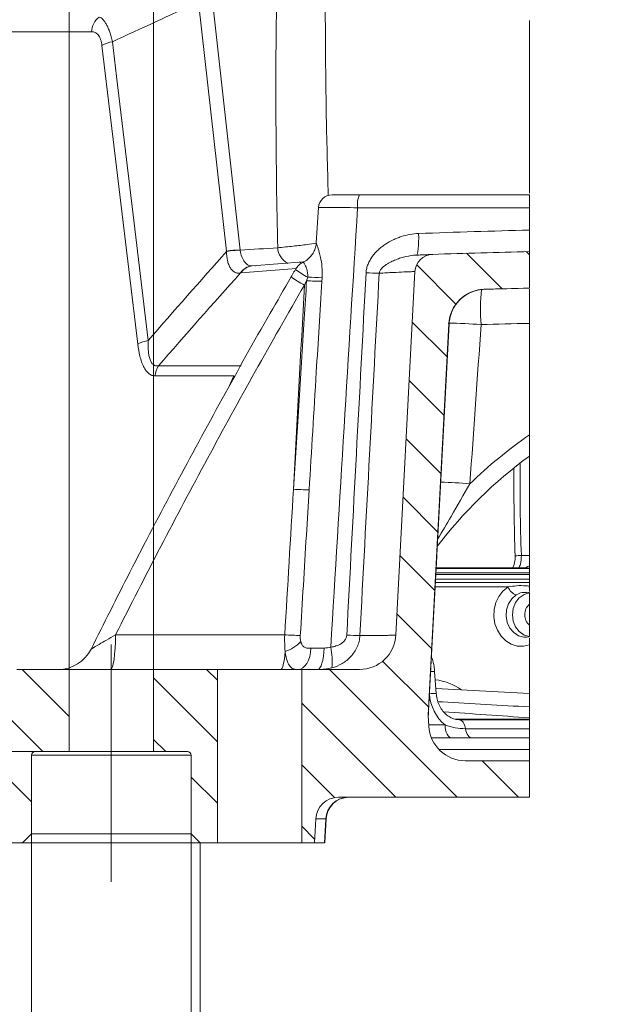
# Model space of a CAD drawing. Header units: millimetres. Extents: x 0 to 8410, y 0 to 5940.
# Tile 126 of 256: x 3864 to 4291, y 694 to 1413. Entities that reach past the tile are written whole.
import ezdxf

# ---------------------------------------------------------------- set-up
doc = ezdxf.new("R2010")
doc.units = ezdxf.units.MM
doc.header["$LTSCALE"] = 10
doc.linetypes.add('CENTERX2', pattern=[20.32, 12.7, -2.54, 2.54, -2.54])
doc.styles.add('SLDTEXTSTYLE0', font='TXT', dxfattribs={"width": 0.605})
doc.dimstyles.new('SLDDIMSTYLE10', dxfattribs={"dimtxt": 50, "dimasz": 50, "dimexe": 0, "dimexo": 0.0625, "dimgap": 12.5, "dimtad": 0, "dimtih": 1, "dimtoh": 1, "dimdec": 1, "dimlfac": 0.3, "dimrnd": 1e-09, "dimzin": 12, "dimdsep": 46, "dimtxsty": 'SLDTEXTSTYLE0', "dimsah": 1, "dimcen": 0.09, "dimadec": 0, "dimazin": 0, "dimtfac": 1, "dimtofl": 0, "dimtmove": 0, "dimatfit": 3, "dimfxl": 0, "dimfrac": 2, "dimtolj": 1, "dimtzin": 12, "dimarcsym": 0})
doc.dimstyles.new('SLDDIMSTYLE11', dxfattribs={"dimtxt": 50, "dimasz": 50, "dimexe": 0, "dimexo": 0.0625, "dimgap": 12.5, "dimtad": 1, "dimtoh": 1, "dimdec": 1, "dimlfac": 0.3, "dimrnd": 1e-09, "dimzin": 12, "dimdsep": 46, "dimtxsty": 'SLDTEXTSTYLE0', "dimsah": 1, "dimcen": 0.09, "dimadec": 0, "dimazin": 0, "dimtfac": 1, "dimtofl": 0, "dimtmove": 0, "dimatfit": 3, "dimfxl": 0, "dimfrac": 2, "dimtolj": 1, "dimtzin": 12, "dimarcsym": 0})
doc.dimstyles.new('SLDDIMSTYLE9', dxfattribs={"dimtxt": 50, "dimasz": 50, "dimexe": 0, "dimexo": 0.0625, "dimgap": 12.5, "dimtad": 0, "dimtih": 1, "dimtoh": 1, "dimdec": 1, "dimlfac": 0.3, "dimrnd": 1e-09, "dimzin": 12, "dimdsep": 46, "dimtxsty": 'SLDTEXTSTYLE0', "dimsah": 1, "dimcen": 0.09, "dimadec": 0, "dimazin": 0, "dimtfac": 1, "dimtofl": 0, "dimtmove": 0, "dimatfit": 3, "dimfxl": 0, "dimfrac": 2, "dimtolj": 1, "dimtzin": 12, "dimarcsym": 0})

# ---------------------------------------------------------------- blocks, each defined once
blk = doc.blocks.new('*D39')
at = {"color": 7, "linetype": 'Continuous', "lineweight": 0}
for p, q in [((3900.17, 938.56), (3900.17, 1615)), ((3961.84, 938.56), (3961.84, 1615)), ((3900.17, 1600), (3518.17, 1600)), ((3900.17, 1600), (3961.84, 1600)), ((3961.84, 1600), (4061.84, 1600))]:
    blk.add_line(p, q, dxfattribs=at)
for points in [[(3900.17, 1600), (3850.17, 1607.5), (3850.17, 1592.5)], [(3961.84, 1600), (4011.84, 1592.5), (4011.84, 1607.5)]]:
    blk.add_solid(points, dxfattribs=at)
at = {"color": 7, "linetype": 'Continuous', "lineweight": 0, "char_height": 50, "attachment_point": 1, "style": 'SLDTEXTSTYLE0'}
for s, insert in [('6x', (3534.05, 1664.59)), ('%%c', (3606.62, 1664.45)), ('18,5', (3679.47, 1664.45))]:
    blk.add_mtext(s, dxfattribs=dict(at, insert=insert))
blk = doc.blocks.new('*D40')
at = {"color": 7, "linetype": 'Continuous', "lineweight": 0}
for p, q in [((3872.67, 818.56), (3872.67, 576.7)), ((3989.34, 818.56), (3989.34, 576.7)), ((3872.67, 591.7), (3475.32, 591.7)), ((3872.67, 591.7), (3989.34, 591.7))]:
    blk.add_line(p, q, dxfattribs=at)
for points in [[(3872.67, 591.7), (3922.67, 584.2), (3922.67, 599.2)], [(3989.34, 591.7), (3939.34, 599.2), (3939.34, 584.2)]]:
    blk.add_solid(points, dxfattribs=at)
at = {"color": 7, "linetype": 'Continuous', "lineweight": 0, "char_height": 50, "attachment_point": 1, "style": 'SLDTEXTSTYLE0'}
for s, insert in [('2x', (3491.19, 656.29)), ('%%c', (3563.76, 656.15)), ('35', (3636.62, 656.15)), ('H8', (3732.02, 656.15))]:
    blk.add_mtext(s, dxfattribs=dict(at, insert=insert))
blk = doc.blocks.new('*D41')
at = {"color": 7, "linetype": 'Continuous', "lineweight": 0}
for p, q in [((3989.34, 818.56), (3989.34, 577.15)), ((3996.01, 811.89), (3996.01, 577.15)), ((3989.34, 592.15), (3889.34, 592.15)), ((3996.01, 592.15), (3989.34, 592.15)), ((3996.01, 592.15), (4290.54, 592.15))]:
    blk.add_line(p, q, dxfattribs=at)
for points in [[(3989.34, 592.15), (3939.34, 599.65), (3939.34, 584.65)], [(3996.01, 592.15), (4046.01, 584.65), (4046.01, 599.65)]]:
    blk.add_solid(points, dxfattribs=at)
at = {"color": 7, "linetype": 'Continuous', "lineweight": 0, "char_height": 50, "attachment_point": 1, "style": 'SLDTEXTSTYLE0'}
for s, insert in [('2', (4076.02, 656.61)), ('x 45', (4114.16, 656.75)), ('%%d', (4244.02, 656.61))]:
    blk.add_mtext(s, dxfattribs=dict(at, insert=insert))
blk = doc.blocks.new('*D42')
at = {"color": 7, "linetype": 'Continuous', "lineweight": 0}
for p, q in [((3568.18, 878.56), (3568.18, 1141.06)), ((3875.34, 878.56), (3553.18, 878.56)), ((3568.18, 878.56), (3568.18, 811.89)), ((3852.57, 811.89), (3553.18, 811.89)), ((3568.18, 811.89), (3568.18, 711.89))]:
    blk.add_line(p, q, dxfattribs=at)
for points in [[(3568.18, 878.56), (3575.68, 928.56), (3560.68, 928.56)], [(3568.18, 811.89), (3560.68, 761.89), (3575.68, 761.89)]]:
    blk.add_solid(points, dxfattribs=at)
at = {"color": 7, "linetype": 'Continuous', "lineweight": 0, "char_height": 50, "attachment_point": 1, "rotation": 90, "style": 'SLDTEXTSTYLE0'}
for s, insert in [('20', (3503.72, 1048.83)), ('2x ', (3503.72, 957.18))]:
    blk.add_mtext(s, dxfattribs=dict(at, insert=insert))

msp = doc.modelspace()

# ---------------------------------------------------------------- hatches: boundary and pattern name
at = {"linetype": 'Continuous', "lineweight": 0}
h = msp.add_hatch(dxfattribs=at)
h.set_pattern_fill('ANSI31', scale=10, angle=90, style=0)
edge = h.paths.add_edge_path(flags=0)
edge.add_arc((4372.275494, -4754.73198), 5973.333333, 91.3020563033, 91.6192780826, ccw=False)
edge.add_line((4236.542165, 1217.059006), (4236.542165, 1243.732529))
edge.add_arc((4372.275494, -4754.73198), 6000, 91.2962683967, 91.9725075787)
edge.add_arc((4166.214716, 1228.387335), 13.333333, 91.972507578, 177)
edge.add_line((4152.899656, 1229.085148), (4138.998105, 963.827755))
edge.add_arc((4112.367984, 965.223381), 26.666667, 270, 357, ccw=False)
edge.add_line((4112.367984, 938.556714), (4070.173706, 938.556714))
edge.add_line((4070.173706, 938.556714), (4070.173706, 811.890048))
edge.add_line((4070.173706, 811.890048), (4079.44898, 811.890048))
edge.add_line((4079.44898, 811.890048), (4080.368156, 829.42898))
edge.add_arc((4097.011982, 828.556714), 16.666667, 90, 177, ccw=False)
edge.add_line((4097.011982, 845.223381), (4236.542165, 845.223381))
edge.add_line((4236.542165, 845.223381), (4236.542165, 871.890048))
edge.add_line((4236.542165, 871.890048), (4189.68269, 871.890048))
edge.add_arc((4189.68269, 898.556714), 26.666667, 183, 270, ccw=False)
edge.add_line((4163.052569, 897.161089), (4162.630042, 905.223381))
edge.add_line((4162.630042, 905.223381), (4177.604633, 1190.955593))
edge.add_arc((4204.234754, 1189.559968), 26.666667, 91.619278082, 177, ccw=False)
h = msp.add_hatch(dxfattribs=at)
h.set_pattern_fill('ANSI31', scale=10, angle=90, style=0)
edge = h.paths.add_edge_path(flags=0)
edge.add_arc((3862.073493, 925.223381), 13.333333, 90, 177)
edge.add_line((3848.758432, 925.921194), (3847.673706, 905.223381))
edge.add_line((3847.673706, 905.223381), (3852.565098, 811.890048))
edge.add_line((3852.565098, 811.890048), (3866.007039, 811.890048))
edge.add_line((3866.007039, 811.890048), (3872.673706, 818.556714))
edge.add_line((3872.673706, 818.556714), (3872.673706, 875.890048))
edge.add_arc((3875.340372, 875.890048), 2.666667, 90, 180, ccw=False)
edge.add_line((3875.340372, 878.556714), (3900.173706, 878.556714))
edge.add_line((3900.173706, 878.556714), (3900.173706, 938.556714))
edge.add_line((3900.173706, 938.556714), (3862.073493, 938.556714))
h = msp.add_hatch(dxfattribs=at)
h.set_pattern_fill('ANSI31', scale=10, angle=90, style=0)
edge = h.paths.add_edge_path(flags=0)
edge.add_line((3996.007039, 811.890048), (4008.507039, 811.890048))
edge.add_line((4008.507039, 811.890048), (4008.507039, 938.556714))
edge.add_line((4008.507039, 938.556714), (3961.840372, 938.556714))
edge.add_line((3961.840372, 938.556714), (3961.840372, 878.556714))
edge.add_line((3961.840372, 878.556714), (3986.673706, 878.556714))
edge.add_arc((3986.673706, 875.890048), 2.666667, 0, 90, ccw=False)
edge.add_line((3989.340372, 875.890048), (3989.340372, 818.556714))
edge.add_line((3989.340372, 818.556714), (3996.007039, 811.890048))

# ---------------------------------------------------------------- linework, layer by layer
at = {"color": 8, "linetype": 'Continuous', "lineweight": 0}
for p, q in [((4015.256898, 1244.052283), (3994.814109, 1425.94738)), ((4004.828394, 1426.647536), (4025.271183, 1244.752488)), ((3916.629268, 1404.3175), (3813.477693, 1404.3175)), ((3950.346266, 1176.174414), (3924.168483, 1394.304714)), ((4236.542179, 1275.746755), (4110.96375, 1275.746755)), ((4066.280419, 1231.437953), (4025.750788, 1228.162827)), ((4036.457215, 1233.411016), (4035.916956, 1233.411016)), ((4068.397553, 1235.96274), (4070.133117, 1235.223394)), ((4203.4812, 1216.215995), (4203.634482, 1216.215995)), ((4177.764994, 1190.955596), (4177.604628, 1190.955596)), ((4177.692155, 1190.976756), (4177.764994, 1190.955596)), ((3965.38733, 1160.277681), (4025.900026, 1160.277681)), ((4020.469367, 1152.942485), (3963.072254, 1152.942485)), ((4017.220127, 1145.466771), (4020.469367, 1152.942485)), ((4230.655078, 1021.890051), (4236.542188, 1021.890051)), ((4168.168979, 1007.889938), (4236.54215, 1007.889938)), ((4236.54215, 1009.086986), (4168.232474, 1009.086986)), ((4168.409247, 1012.419817), (4236.542147, 1012.419817)), ((4236.542179, 1012.552102), (4231.635872, 1012.723378)), ((4167.864859, 1002.156257), (4236.542162, 1002.156257)), ((4236.542154, 1004.569289), (4167.992844, 1004.569289)), ((4220.923754, 998.835608), (4167.688725, 998.835608)), ((3934.121719, 963.827751), (4057.711488, 963.827751)), ((4163.059579, 897.161086), (4162.637065, 905.223384)), ((4182.589735, 902.270116), (4236.542164, 902.270116)), ((4163.015318, 898.033356), (4174.867792, 898.033356)), ((4163.052572, 897.161086), (4163.059579, 897.161086)), ((4189.875594, 895.223382), (4236.542149, 895.223382)), ((4236.542173, 880.223383), (4170.324714, 880.223383)), ((3989.340353, 875.890051), (3872.673692, 875.890051)), ((4087.75889, 829.42898), (4080.368163, 829.42898)), ((4086.697961, 811.890048), (4087.75889, 829.42898)), ((4087.714584, 829.552451), (4087.75889, 829.42898))]:
    msp.add_line(p, q, dxfattribs=at)
at = {"color": 7, "linetype": 'Continuous', "lineweight": 0}
for p, q in [((4236.542149, 1412.390055), (4236.542161, 1286.390058)), ((4112.353613, 1285.223396), (4236.542171, 1285.223396)), ((4082.42429, 1275.844755), (4080.821783, 1250.036887)), ((4236.54216, 1259.409221), (4236.542179, 1275.746755)), ((4236.542165, 1243.732553), (4236.542165, 1217.059003)), ((4033.871266, 1233.245563), (4071.375794, 1236.278496)), ((4071.345346, 1236.088307), (4071.349529, 1236.079416)), ((4138.998102, 963.827751), (4152.89965, 1229.085159)), ((4162.630037, 905.223384), (4177.604628, 1190.955596)), ((4162.893238, 908.427761), (4177.879875, 1190.966548)), ((4236.542155, 1109.895936), (4236.54219, 1191.342654)), ((4236.542188, 1093.794089), (4236.542188, 1021.890051)), ((4231.635872, 1012.723378), (4168.425381, 1012.723378)), ((4236.542179, 1012.552102), (4236.542147, 1012.419817)), ((4236.54215, 1009.086986), (4236.54215, 1007.889938)), ((4236.542154, 1004.569289), (4236.542162, 1002.156257)), ((4236.542164, 994.832051), (4234.434682, 994.97951)), ((4236.542174, 986.234987), (4236.542174, 970.878434)), ((4234.590624, 962.144826), (4236.542164, 962.281383)), ((4236.542161, 921.105501), (4236.542161, 956.526182)), ((3862.07348, 938.55671), (3900.1737, 938.55671)), ((3900.1737, 878.556713), (3900.1737, 938.55671)), ((3961.84037, 938.55671), (3900.1737, 938.55671)), ((3961.84037, 938.55671), (3961.84037, 878.556713)), ((3961.84037, 938.55671), (4008.507047, 938.55671)), ((4008.507047, 811.890048), (4008.507047, 938.55671)), ((4070.173686, 938.55671), (4008.507047, 938.55671)), ((4070.173686, 938.55671), (4070.173686, 811.890048)), ((4070.173686, 938.55671), (4112.367969, 938.55671)), ((4168.445909, 921.03405), (4167.29152, 937.158634)), ((4236.542141, 921.105501), (4168.18425, 924.689218)), ((4162.722893, 905.215958), (4162.893238, 908.427761)), ((4163.052572, 897.161086), (4162.630037, 905.223384)), ((4162.630037, 905.223384), (4162.637065, 905.223384)), ((4185.161562, 901.89005), (4236.542159, 901.89005)), ((4236.542166, 903.256468), (4236.542164, 902.270116)), ((4164.969033, 888.556714), (4236.542153, 888.556714)), ((3900.1737, 878.556713), (3875.340353, 878.556713)), ((3961.84037, 878.556713), (3900.1737, 878.556713)), ((3986.673704, 878.556713), (3961.84037, 878.556713)), ((3872.673692, 818.556715), (3872.673692, 875.890051)), ((3989.340353, 875.890051), (3989.340353, 818.556715)), ((4189.682706, 871.890045), (4236.542165, 871.890045)), ((4236.542165, 871.890045), (4236.542165, 845.22338)), ((4097.011967, 845.22338), (4236.542165, 845.22338)), ((4079.449001, 811.890048), (4080.368163, 829.42898)), ((4087.015491, 811.864538), (4088.085822, 829.529915)), ((3872.673692, 818.556715), (3866.007045, 811.890048)), ((3872.673692, 818.556715), (3989.340353, 818.556715)), ((3996.007025, 811.890048), (3989.340353, 818.556715)), ((3852.565127, 811.890048), (3866.007045, 811.890048)), ((3996.007025, 811.890048), (3866.007045, 811.890048)), ((3996.007025, 811.890048), (4008.507047, 811.890048)), ((4008.507047, 811.890048), (4070.173686, 811.890048)), ((4070.173686, 811.890048), (4079.449001, 811.890048)), ((4079.449001, 811.890048), (4086.697961, 811.890048))]:
    msp.add_line(p, q, dxfattribs=at)
at = {"color": 7, "linetype": 'CENTERX2', "lineweight": 0, "ltscale": 3.333333}
msp.add_line((3931.007039, 956.859327), (3931.007039, 783.556714), dxfattribs=at)
at = {"color": 8, "linetype": 'Continuous', "lineweight": 0, "flags": 128}
for points in [[(3931.852505, 1396.993927), (3934.887617, 1371.707848), (3947.028021, 1270.563584), (3958.034649, 1178.864446)], [(4155.556373, 1256.937267), (4155.607287, 1253.817063), (4155.573296, 1250.840109), (4155.455584, 1248.113098), (4155.258442, 1245.733879), (4154.98888, 1243.787787), (4154.656575, 1242.344659), (4154.273473, 1241.456202), (4153.853312, 1241.154305)], [(4021.024648, 1151.831703), (4020.902726, 1152.115496), (4020.469367, 1152.942485)], [(4236.542161, 956.526182), (4232.098323, 955.524811), (4227.573282, 955.702731), (4223.198722, 957.050827), (4219.198647, 959.500081), (4215.777858, 962.925076), (4213.111509, 967.150461), (4211.336128, 971.959861), (4210.542624, 977.107045), (4210.771614, 982.328449), (4212.011376, 987.356734), (4214.198441, 991.934445), (4217.220817, 995.827175), (4220.923754, 998.835608)], [(4226.905803, 992.987846), (4223.676618, 990.201242), (4221.253196, 986.481291), (4219.829788, 982.126153), (4219.520482, 977.484913), (4220.350071, 972.929591), (4222.252059, 968.82529), (4225.073996, 965.501002), (4228.5897, 963.223186), (4232.517363, 962.174393), (4234.590624, 962.144826)], [(4236.542164, 962.526321), (4232.620604, 963.728447), (4229.163466, 966.18083), (4226.462242, 969.676693), (4224.74468, 973.921288), (4224.155604, 978.556717), (4224.74468, 983.192145), (4226.462242, 987.436741), (4229.163466, 990.932603), (4232.620604, 993.384986), (4236.542164, 994.5871)], [(3930.49241, 938.55671), (3931.178066, 939.035621), (3931.839104, 940.455131), (3932.451773, 942.764252), (3932.994053, 945.88006), (3933.446512, 949.690647), (3933.792852, 954.059121), (3934.020654, 958.828598), (3934.121719, 963.827751)], [(4054.891784, 938.55671), (4055.363071, 938.781904), (4055.826415, 939.453673), (4056.273992, 940.560668), (4056.698218, 942.084212), (4057.091918, 943.998552), (4057.448444, 946.271352), (4057.761836, 948.864253), (4058.026721, 951.733447)], [(4076.870263, 954.042792), (4076.577668, 950.96477), (4075.961864, 948.035997), (4075.044477, 945.35914), (4073.857705, 943.028015), (4072.443107, 941.124317), (4070.850228, 939.714766), (4069.134918, 938.848785), (4067.357319, 938.55671)], [(4086.447349, 954.228348), (4086.309748, 951.122276), (4086.008462, 948.162073), (4085.554084, 945.453054), (4084.962864, 943.091568), (4084.25576, 941.161619), (4083.458001, 939.731853), (4082.597909, 938.853131), (4081.706089, 938.55671)], [(4185.161562, 901.89005), (4185.927879, 901.771902), (4186.676116, 901.420254), (4187.388491, 900.843417), (4188.048315, 900.055015), (4188.639891, 899.073681), (4189.149312, 897.922603), (4189.564458, 896.628978), (4189.875594, 895.223382)], [(4179.860923, 888.556714), (4178.91758, 888.736304), (4178.008112, 889.268617), (4177.165203, 890.134542), (4176.419152, 891.302974), (4175.796681, 892.731939), (4175.320191, 894.370117), (4175.00682, 896.158672), (4174.867792, 898.033356)], [(4194.589676, 888.556714), (4193.823359, 888.674862), (4193.075122, 889.026511), (4192.362697, 889.603347), (4191.702924, 890.391749), (4191.111298, 891.373084), (4190.601926, 892.524161), (4190.18673, 893.81778), (4189.875594, 895.223382)]]:
    msp.add_lwpolyline(points, dxfattribs=at)
at = {"color": 7, "linetype": 'Continuous', "lineweight": 0, "flags": 128}
for points in [[(4236.542179, 1275.746755), (4236.542149, 1277.62142), (4236.542164, 1279.409957), (4236.542161, 1281.048141), (4236.542164, 1282.477112), (4236.542158, 1283.645562), (4236.542174, 1284.511469), (4236.542168, 1285.043788), (4236.542171, 1285.223396)], [(4236.542188, 1021.890051), (4236.542154, 1018.195171), (4236.542173, 1014.624344), (4236.542177, 1014.352236)], [(4236.542174, 1014.352236), (4236.54216, 1013.404374), (4236.542173, 1012.797412), (4236.542179, 1012.552102)], [(4236.54215, 1009.086986), (4236.542173, 1009.730157), (4236.542174, 1010.349151), (4236.542173, 1010.92071), (4236.542187, 1011.423351), (4236.54217, 1011.838187), (4236.542147, 1012.149621), (4236.542172, 1012.345957), (4236.542147, 1012.419817)], [(4236.54215, 1007.889938), (4236.542187, 1007.27534), (4236.542183, 1006.681814), (4236.542151, 1006.129714), (4236.542175, 1005.637975), (4236.54218, 1005.22345), (4236.542169, 1004.900355), (4236.542157, 1004.679781), (4236.542154, 1004.569289)], [(4236.54219, 999.418243), (4236.542155, 1000.017729), (4236.542172, 1000.576076), (4236.542141, 1001.073849), (4236.542184, 1001.493714), (4236.542158, 1001.821068), (4236.542158, 1002.044511), (4236.542162, 1002.156257)], [(4236.542182, 911.204884), (4236.542169, 914.176306), (4236.542172, 916.655691), (4236.542142, 918.610314), (4236.54214, 920.014401), (4236.542155, 920.849412), (4236.542141, 921.105501)], [(4163.063545, 897.112707), (4162.849736, 901.192489), (4162.635927, 905.272266)], [(4236.542149, 895.223382), (4236.54214, 896.821383), (4236.542138, 898.267286), (4236.542168, 899.516487), (4236.542158, 900.530456), (4236.542152, 901.277923), (4236.542178, 901.735829), (4236.542159, 901.89005)], [(4236.542165, 901.89005), (4236.542173, 901.983964), (4236.54216, 902.186713), (4236.542164, 902.270116)], [(4236.542149, 895.223382), (4236.542152, 893.625375), (4236.542154, 892.179478), (4236.542179, 890.930277), (4236.542189, 889.916303), (4236.542146, 889.168842), (4236.54217, 888.710935), (4236.542183, 888.556714)], [(4236.542173, 880.223383), (4236.542167, 881.918595), (4236.542163, 883.510629), (4236.54215, 884.950609), (4236.542167, 886.19434), (4236.542151, 887.203652), (4236.542164, 887.947567), (4236.542172, 888.403251), (4236.542153, 888.556714)], [(4236.542173, 880.223383), (4236.542157, 878.528165), (4236.542174, 876.936137), (4236.542174, 875.496157), (4236.54217, 874.252419), (4236.542173, 873.243108), (4236.542173, 872.499192), (4236.542165, 872.043515), (4236.542159, 871.890045)]]:
    msp.add_lwpolyline(points, dxfattribs=at)
at = {"color": 8, "linetype": 'Continuous', "lineweight": 0}
for centre, radius, start, end in [((3930.379789, 1403.981342), 13.754629, 126.496554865, 178.599574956), ((3935.751146, 1373.531566), 23.784066, 99.434395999, 119.143102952), ((4128.735803, 1277.980512), 17.911882, 156.148848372, 187.163902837), ((4023.18917, 1202.567412), 42.236423, 87.174502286, 100.824797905), ((4023.549423, 1202.804619), 41.871053, 87.637555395, 101.389870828), ((4065.946579, 1247.20018), 13.392305, 183.001399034, 244.058353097), ((4034.67086, 1222.497706), 10.778437, 95.044959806, 148.415579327), ((4034.7968, 1222.738632), 10.547616, 95.03407214, 149.052138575), ((4102.649351, 1278.98334), 60.814184, 232.439153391, 242.492172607), ((4121.612876, 1310.677476), 103.956258, 235.264501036, 241.560329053), ((4086.54568, 1437.118799), 215.064136, 266.582890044, 269.55585164), ((4081.012193, 1372.767582), 147.864038, 267.499481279, 271.56295076), ((4129.654906, 1478.647124), 250.716033, 267.146980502, 269.346372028), ((4204.391477, 1189.563915), 26.662828, 91.626927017, 177.008055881), ((4376.486789, 1201.697822), 175.671545, 175.293585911, 183.677108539), ((4174.568342, 849.170826), 342.296328, 85.54158989, 89.551615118), ((3961.93151, 1155.394721), 23.791039, 99.4272607, 119.140856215), ((3977.706772, 1152.356588), 14.646241, 147.259995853, 177.707369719), ((4433.784276, 824.811174), 346.666667, 124.678266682, 133.984608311), ((4157.880649, 614.242315), 461.346105, 85.629683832, 88.282436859), ((4077.06683, 1286.580085), 216.797778, 266.584898, 269.601570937), ((4226.252877, 1061.855789), 40.207457, 269.83288674, 276.285754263), ((4230.03155, 1002.168964), 9.69862, 200.102085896, 251.198661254), ((4243.413559, 978.55671), 10.303973, 131.825755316, 228.174244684), ((4070.515564, 1180.074332), 216.625318, 266.611442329, 269.62941863), ((4115.309551, 1213.55474), 250.198722, 267.19364614, 269.39560457), ((4049.970598, 977.187137), 26.698154, 287.562641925, 316.820347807), ((4043.456468, 944.821179), 48.919984, 354.071406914, 11.776472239), ((4166.445112, 914.13414), 23.039961, 87.894578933, 94.856254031), ((4162.254471, 888.434338), 43.02503, 55.070189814, 82.695822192), ((4167.633733, 877.036212), 44.00506, 88.942494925, 95.436518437), ((4104.307112, 828.657393), 16.566201, 90.291291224, 177.330429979)]:
    msp.add_arc(centre, radius, start, end, dxfattribs=at)
at = {"color": 7, "linetype": 'Continuous', "lineweight": 0}
for centre, radius, start, end in [((4092.294197, 1275.223298), 10.000098, 90.000323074, 176.164992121), ((4166.214716, 1228.387335), 13.333333, 91.972507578, 177), ((4372.275494, -4754.73198), 6000, 91.2962683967, 91.9725075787), ((4077.121352, 1224.104625), 13.333333, 115.746324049, 149.977821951), ((4204.234754, 1189.559968), 26.666667, 91.619278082, 177), ((4372.275494, -4754.73198), 5973.333333, 91.3020563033, 91.6192780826), ((4433.285104, 825.298791), 333.333333, 126.173247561, 142.516703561), ((4231.585098, 1021.079907), 8.356683, 270.348121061, 306.383497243), ((4112.367984, 965.223381), 26.666667, 270, 357), ((3892.249947, 965.223329), 26.666619, 270.009551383, 333.773982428), ((4189.68269, 898.556714), 26.666667, 183, 270), ((4189.689579, 898.556584), 26.666539, 182.99974168, 269.999652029), ((3875.340372, 875.890048), 2.666667, 90, 180), ((3986.673706, 875.890048), 2.666667, 0, 90), ((4097.011982, 828.556714), 16.666667, 90, 177), ((4104.583738, 828.55671), 16.666671, 90.01123711, 176.738972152)]:
    msp.add_arc(centre, radius, start, end, dxfattribs=at)
at = {"color": 8, "linetype": 'Continuous', "lineweight": 0}
for centre, major_axis, ratio, start_param, end_param in [((4630.625869, 216.496211), (-346.770925, 2018.503972), 0.2299323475, 0.8888942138, 0.9962670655), ((4585.15108, 1071.890048), (0, 690), 0.5151165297, 1.5455006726, 1.6433236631), ((4582.293856, 1071.890048), (0, 693.333333), 0.515043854, 1.5507900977, 1.6433236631), ((4189.368592, 922.413407), (-3.106545, 29.879781), 0.8636724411, 1.533601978, 2.4299588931), ((4379.275053, 896.074481), (1003.2008, -69.953616), 0.002776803, 4.5062285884, 4.569820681)]:
    msp.add_ellipse(centre, major_axis=major_axis, ratio=ratio, start_param=start_param, end_param=end_param, dxfattribs=at)
for points in [[(3994.814104, 1425.947363), (3973.775798, 1416.355653), (3952.788262, 1406.703391), (3931.852503, 1396.993911)], [(4110.963763, 1275.74674), (4104.348877, 1168.770483), (4097.811823, 1061.78992), (4091.346757, 954.805456)], [(4155.556375, 1256.93726), (4182.548478, 1257.946472), (4209.543741, 1258.770431), (4236.542165, 1259.409236)], [(4015.280548, 1243.851069), (4015.27233, 1243.918079), (4015.264448, 1243.985157), (4015.256902, 1244.052298)], [(4025.271195, 1244.752484), (4034.366829, 1245.35712), (4043.467327, 1245.939167), (4052.57262, 1246.498943)], [(4025.271195, 1244.752484), (4025.272309, 1244.715012), (4025.273704, 1244.677547), (4025.275382, 1244.640096)], [(3958.034642, 1178.864434), (3976.957619, 1200.66649), (3996.040894, 1222.328876), (4015.280548, 1243.851069)], [(4025.48904, 1228.142965), (4005.282303, 1205.675173), (3985.246801, 1183.05315), (3965.387346, 1160.277693)], [(4025.750802, 1228.162823), (4025.662623, 1228.154762), (4025.575358, 1228.148142), (4025.48904, 1228.142965)], [(4073.726919, 1222.43702), (4073.186633, 1221.380251), (4072.646141, 1220.323495), (4072.105449, 1219.266749)], [(4073.726919, 1222.43702), (4074.007828, 1223.305221), (4074.286037, 1224.174297), (4074.561104, 1225.044331)], [(4085.04521, 1224.958555), (4084.993749, 1223.992837), (4084.938031, 1223.026975), (4084.878562, 1222.061133)], [(4103.059679, 963.656072), (4107.729957, 1051.852973), (4112.434701, 1140.04827), (4117.175755, 1228.241855)], [(4126.794796, 1227.947409), (4122.050923, 1139.756594), (4117.343383, 1051.564066), (4112.670329, 963.369932)], [(4064.152297, 1070.167314), (4066.792097, 1119.867653), (4069.443037, 1169.567472), (4072.105449, 1219.266749)], [(4201.407547, 1216.111687), (4213.118231, 1216.448048), (4224.829862, 1216.7502), (4236.542165, 1217.018199)], [(4203.634493, 1216.215985), (4203.862635, 1216.215985), (4203.120765, 1216.181749), (4201.407547, 1216.111687)], [(4162.637073, 905.223381), (4167.646227, 1000.468461), (4172.688381, 1095.712552), (4177.76499, 1190.955593)], [(4201.176895, 1190.431369), (4198.558672, 1151.696695), (4195.846408, 1112.968483), (4193.036373, 1074.246988)], [(4236.542165, 1191.342665), (4224.752985, 1191.073675), (4212.96446, 1190.769929), (4201.176895, 1190.431369)], [(4057.711517, 963.827755), (4059.850469, 999.274707), (4061.997328, 1034.721232), (4064.152297, 1070.167314)], [(4069.11448, 963.453551), (4069.019641, 961.88291), (4069.10832, 960.326352), (4069.439187, 958.917901)], [(4076.870276, 954.042797), (4079.814644, 954.08583), (4083.007413, 954.147711), (4086.447332, 954.228351)], [(4086.447332, 954.228351), (4088.057214, 954.26609), (4089.696444, 954.364313), (4091.346757, 954.805456)]]:
    msp.add_open_spline(points, degree=3, dxfattribs=at)
for points, knots in [([(4087.327946, 1423.187337), (4087.461516, 1397.504629), (4087.701044, 1351.448299), (4088.97717, 1305.209494), (4089.541681, 1284.755152)], [0, 0, 0, 0, 0.5576368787, 1, 1, 1, 1]), ([(3922.198866, 1415.038584), (3923.089227, 1414.736679), (3923.982466, 1414.141912), (3925.326857, 1412.763076), (3925.777945, 1412.217663), (3926.659868, 1410.977134), (3927.092886, 1410.280604), (3927.942309, 1408.728336), (3928.361227, 1407.865984), (3929.160584, 1406.018026), (3929.542874, 1405.030313), (3930.272532, 1402.926934), (3930.621831, 1401.803935), (3931.272798, 1399.46492), (3931.574393, 1398.251168), (3931.852503, 1396.993911)], [0, 0, 0, 0, 0.25, 0.25, 0.375, 0.375, 0.5, 0.5, 0.625, 0.625, 0.75, 0.75, 0.875, 0.875, 1, 1, 1, 1]), ([(3924.168508, 1394.304725), (3924.071504, 1395.113021), (3923.93929, 1395.890197), (3923.600088, 1397.378463), (3923.39314, 1398.08491), (3922.919555, 1399.377728), (3922.651441, 1399.971244), (3922.053611, 1401.054248), (3921.72353, 1401.541567), (3921.03268, 1402.379718), (3920.668706, 1402.736858), (3919.907406, 1403.339778), (3919.509432, 1403.584723), (3918.305256, 1404.151172), (3917.477204, 1404.317523), (3916.629257, 1404.317523)], [0, 0, 0, 0, 0.125, 0.125, 0.25, 0.25, 0.375, 0.375, 0.5, 0.5, 0.625, 0.625, 0.75, 0.75, 1, 1, 1, 1]), ([(4110.96375, 1275.746755), (4107.311097, 1275.802495), (4100.004082, 1275.914003), (4090.888592, 1275.988914), (4084.756822, 1275.977805), (4082.135608, 1275.916893), (4082.498213, 1275.849254), (4082.568669, 1275.836112)], [0, 0, 0, 0, 0.2359578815, 0.4720261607, 0.7077361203, 0.9432117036, 1, 1, 1, 1]), ([(4117.175755, 1228.241855), (4117.234786, 1229.33997), (4117.390635, 1230.42362), (4117.88338, 1232.563869), (4118.2181, 1233.608096), (4119.029197, 1235.621793), (4119.506846, 1236.596597), (4120.588322, 1238.490127), (4121.194033, 1239.409928), (4123.133527, 1242.032721), (4124.600116, 1243.626065), (4127.003826, 1245.833868), (4127.840482, 1246.53892), (4129.548609, 1247.868732), (4130.42368, 1248.496928), (4133.106644, 1250.280598), (4134.971742, 1251.336105), (4137.876574, 1252.732063), (4138.86287, 1253.165896), (4140.871866, 1253.969942), (4141.89395, 1254.339537), (4147.02041, 1256.001401), (4151.229119, 1256.775468), (4155.556375, 1256.93726)], [0, 0, 0, 0, 0.0625, 0.0625, 0.125, 0.125, 0.1875, 0.1875, 0.25, 0.25, 0.375, 0.375, 0.4375, 0.4375, 0.5, 0.5, 0.625, 0.625, 0.6875, 0.6875, 0.75, 0.75, 1, 1, 1, 1]), ([(4025.275382, 1244.640096), (4025.35125, 1242.946743), (4025.746514, 1241.374824), (4026.903573, 1238.49499), (4027.63475, 1237.262019), (4028.849756, 1235.723559), (4029.268949, 1235.273069), (4030.120057, 1234.5031), (4030.553605, 1234.181558), (4031.440868, 1233.669174), (4031.890705, 1233.481686), (4032.79414, 1233.251094), (4033.250654, 1233.206089), (4033.723029, 1233.234379)], [0, 0, 0, 0, 0.25, 0.25, 0.5, 0.5, 0.625, 0.625, 0.75, 0.75, 0.875, 0.875, 1, 1, 1, 1]), ([(4052.572645, 1246.498954), (4056.410915, 1246.899591), (4064.169879, 1247.709468), (4073.708286, 1248.815558), (4078.718858, 1249.507927), (4080.937205, 1249.814462)], [0, 0, 0, 0, 0.3529817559, 0.7135436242, 1, 1, 1, 1]), ([(4080.746816, 1250.041506), (4080.741614, 1250.045335), (4080.7104, 1250.068307), (4081.057173, 1249.180567), (4081.844901, 1246.994885), (4082.823791, 1244.08991), (4084.114284, 1238.804002), (4085.127818, 1232.672939), (4085.073755, 1227.623535), (4085.045222, 1224.958556)], [0, 0, 0, 0, 0.0335936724, 0.2015812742, 0.2277239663, 0.4432040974, 0.5729951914, 0.7746349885, 1, 1, 1, 1]), ([(4025.48904, 1228.142965), (4024.78534, 1227.982942), (4024.102809, 1227.933838), (4023.099721, 1228.03303), (4022.768873, 1228.095035), (4022.113083, 1228.279924), (4021.786332, 1228.403876), (4020.833822, 1228.863256), (4020.231713, 1229.285007), (4019.090433, 1230.359827), (4018.54686, 1231.022564), (4017.577388, 1232.522618), (4017.150289, 1233.355308), (4016.596507, 1234.716615), (4016.426519, 1235.189219), (4016.117263, 1236.171401), (4015.977341, 1236.684117), (4015.370575, 1239.294387), (4015.171958, 1241.522549), (4015.280548, 1243.851069)], [0, 0, 0, 0, 0.125, 0.125, 0.1875, 0.1875, 0.25, 0.25, 0.375, 0.375, 0.5, 0.5, 0.625, 0.625, 0.6875, 0.6875, 0.75, 0.75, 1, 1, 1, 1]), ([(4153.853329, 1241.154286), (4151.303631, 1241.054294), (4148.792557, 1240.686646), (4145.061663, 1239.836917), (4143.822499, 1239.50203), (4141.373345, 1238.739668), (4140.161001, 1238.311944), (4137.760121, 1237.357487), (4136.571437, 1236.831302), (4134.22272, 1235.653839), (4133.066392, 1235.006036), (4131.395275, 1233.901854), (4130.848284, 1233.511054), (4129.784727, 1232.661984), (4129.267232, 1232.203379), (4128.307835, 1231.194722), (4127.859482, 1230.639794), (4127.138641, 1229.392883), (4126.868325, 1228.692523), (4126.794796, 1227.947409)], [0, 0, 0, 0, 0.25, 0.25, 0.375, 0.375, 0.5, 0.5, 0.625, 0.625, 0.75, 0.75, 0.8125, 0.8125, 0.875, 0.875, 0.9375, 0.9375, 1, 1, 1, 1]), ([(4074.561117, 1225.044337), (4074.563059, 1225.08596), (4074.618956, 1226.283881), (4074.449647, 1228.635066), (4073.721613, 1231.29118), (4072.761768, 1233.651047), (4071.783158, 1235.428519), (4071.321784, 1236.129293), (4071.342285, 1236.093632), (4071.345346, 1236.088307)], [0, 0, 0, 0, 0.0065278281, 0.1878702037, 0.3684483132, 0.4950863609, 0.7277528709, 0.9593536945, 1, 1, 1, 1]), ([(4064.152297, 1070.167314), (4065.419153, 1090.447933), (4066.68929, 1110.728394), (4067.962775, 1131.008693), (4069.294847, 1152.221991), (4070.630581, 1173.435112), (4071.970055, 1194.648051), (4072.554961, 1203.911076), (4073.14058, 1213.174065), (4073.726919, 1222.43702)], [0, 0, 0, 0, 0.018306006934, 0.018306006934, 0.018306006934, 0.037454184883, 0.037454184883, 0.037454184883, 0.045815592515, 0.045815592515, 0.045815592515, 0.045815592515]), ([(4152.797624, 1229.123113), (4152.340795, 1229.126541), (4151.431327, 1229.104849), (4149.415397, 1229.034955), (4148.634177, 1229.005387), (4146.850517, 1228.933246), (4145.845909, 1228.890578), (4142.5025, 1228.742436), (4139.885713, 1228.619179), (4135.401837, 1228.396592), (4133.813563, 1228.316079), (4130.447346, 1228.141836), (4128.663425, 1228.047785), (4126.794796, 1227.947409)], [0, 0, 0, 0, 0.25, 0.25, 0.375, 0.375, 0.5, 0.5, 0.75, 0.75, 0.875, 0.875, 1, 1, 1, 1]), ([(4072.105449, 1219.266749), (4047.865174, 1177.38048), (4024.246478, 1135.145651), (3978.245273, 1049.982779), (3955.868891, 1007.065652), (3934.121699, 963.827755)], [0, 0, 0, 0, 0.5, 0.5, 1, 1, 1, 1]), ([(4084.878562, 1222.061133), (4083.514221, 1199.902556), (4082.153505, 1177.743798), (4080.796345, 1155.584864), (4079.044764, 1126.986051), (4077.299105, 1098.386942), (4075.559224, 1069.787548)], [0, 0, 0, 0, 0.020000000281, 0.020000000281, 0.020000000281, 0.045812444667, 0.045812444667, 0.045812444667, 0.045812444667]), ([(3963.072258, 1152.942494), (3962.257474, 1152.942494), (3961.45983, 1153.077861), (3960.291223, 1153.500928), (3959.906341, 1153.678704), (3959.146396, 1154.111802), (3958.769314, 1154.368971), (3957.674552, 1155.246333), (3956.990137, 1155.971683), (3955.707412, 1157.688587), (3955.104459, 1158.691365), (3954.015399, 1160.884815), (3953.526124, 1162.075746), (3952.642679, 1164.619759), (3952.249062, 1165.974941), (3951.21834, 1170.144863), (3950.71557, 1173.097225), (3950.346282, 1176.174406)], [0, 0, 0, 0, 0.125, 0.125, 0.1875, 0.1875, 0.25, 0.25, 0.375, 0.375, 0.5, 0.5, 0.625, 0.625, 0.75, 0.75, 1, 1, 1, 1]), ([(3958.034642, 1178.864434), (3957.918896, 1176.482528), (3957.904223, 1174.155307), (3958.118856, 1170.79258), (3958.231443, 1169.686802), (3958.561646, 1167.565333), (3958.777059, 1166.559786), (3959.337165, 1164.690504), (3959.688012, 1163.81794), (3960.522893, 1162.336854), (3961.010883, 1161.717408), (3961.844462, 1161.014696), (3962.138396, 1160.819185), (3962.743127, 1160.511032), (3963.054741, 1160.397203), (3964.014953, 1160.166096), (3964.693801, 1160.160064), (3965.387346, 1160.277693)], [0, 0, 0, 0, 0.25, 0.25, 0.375, 0.375, 0.5, 0.5, 0.625, 0.625, 0.75, 0.75, 0.8125, 0.8125, 0.875, 0.875, 1, 1, 1, 1]), ([(4193.036359, 1074.246994), (4188.456788, 1066.252632), (4180.673347, 1052.665409), (4172.792773, 1039.375736), (4169.548919, 1033.905354)], [0, 0, 0, 0, 0.58837349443, 1, 1, 1, 1]), ([(4075.559224, 1069.787548), (4074.885177, 1058.707855), (4074.211922, 1047.62812), (4073.539455, 1036.548341), (4072.060681, 1012.183617), (4070.585711, 987.818685), (4069.11448, 963.453551)], [0, 0, 0, 0, 0.010000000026, 0.010000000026, 0.010000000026, 0.031990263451, 0.031990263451, 0.031990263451, 0.031990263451]), ([(4224.144702, 1012.723378), (4224.196109, 1012.792388), (4225.245269, 1014.20082), (4225.993857, 1017.391644), (4226.094575, 1020.416314), (4226.135605, 1021.648503)], [0, 0, 0, 0, 0.02962849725, 0.60469041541, 1, 1, 1, 1]), ([(4230.655078, 1021.890051), (4230.611628, 1019.657162), (4230.547575, 1016.365437), (4229.152881, 1013.609779), (4228.704255, 1012.723378)], [0, 0, 0, 0, 0.6783342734, 1, 1, 1, 1]), ([(4220.923754, 998.835608), (4223.010853, 999.174355), (4227.27578, 999.866576), (4232.522575, 999.83118), (4235.650007, 999.509897), (4236.54219, 999.418243)], [0, 0, 0, 0, 0.4065097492, 0.8306911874, 1, 1, 1, 1]), ([(4234.430462, 994.776966), (4233.351935, 994.86253), (4230.649267, 995.076944), (4228.310976, 993.772024), (4226.905803, 992.987846)], [0, 0, 0, 0, 0.3990602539, 1, 1, 1, 1]), ([(3916.225444, 953.388271), (3916.197018, 953.378287), (3916.133869, 953.356106), (3916.632034, 953.674447), (3917.471067, 954.181404), (3919.357118, 955.297533), (3922.359605, 957.051028), (3927.715418, 960.148356), (3931.87597, 962.537927), (3934.121719, 963.827751)], [0, 0, 0, 0, 0.0385161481, 0.0855663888, 0.2301567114, 0.2546200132, 0.4567489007, 0.7067682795, 1, 1, 1, 1]), ([(4058.026732, 951.733445), (4057.855826, 953.561188), (4057.750162, 955.497113), (4057.64822, 959.588297), (4057.653549, 961.688089), (4057.711517, 963.827755)], [0, 0, 0, 0, 0.5, 0.5, 1, 1, 1, 1]), ([(4091.346757, 954.805456), (4092.644305, 955.01511), (4093.917628, 955.306508), (4095.776067, 955.917529), (4096.386884, 956.150435), (4097.586637, 956.690079), (4098.177148, 956.998268), (4099.297966, 957.692304), (4099.832035, 958.079191), (4100.831066, 958.957564), (4101.285383, 959.440368), (4102.069775, 960.502757), (4102.403272, 961.09209), (4102.877624, 962.32704), (4103.024232, 962.986657), (4103.059679, 963.656072)], [0, 0, 0, 0, 0.25, 0.25, 0.375, 0.375, 0.5, 0.5, 0.625, 0.625, 0.75, 0.75, 0.875, 0.875, 1, 1, 1, 1]), ([(4112.670329, 963.369932), (4114.772002, 963.366459), (4116.775456, 963.365874), (4120.579279, 963.370671), (4122.355547, 963.376037), (4127.285878, 963.40067), (4130.06053, 963.428411), (4133.445662, 963.487192), (4134.446689, 963.509806), (4136.144387, 963.559976), (4136.846426, 963.587577), (4138.521711, 963.677767), (4139.068281, 963.747669), (4139.020636, 963.827755)], [0, 0, 0, 0, 0.125, 0.125, 0.25, 0.25, 0.5, 0.5, 0.625, 0.625, 0.75, 0.75, 1, 1, 1, 1]), ([(4069.439187, 958.917901), (4069.550789, 958.442827), (4069.689279, 957.993444), (4070.02909, 957.149881), (4070.231245, 956.756972), (4070.689609, 956.061665), (4070.947499, 955.754588), (4071.525665, 955.219796), (4071.846552, 954.993702), (4072.519487, 954.631465), (4072.873899, 954.492157), (4073.615546, 954.276991), (4074.005311, 954.200978), (4075.19629, 954.044367), (4076.020105, 954.030372), (4076.870276, 954.042797)], [0, 0, 0, 0, 0.125, 0.125, 0.25, 0.25, 0.375, 0.375, 0.5, 0.5, 0.625, 0.625, 0.75, 0.75, 1, 1, 1, 1]), ([(4112.670329, 963.369932), (4112.596693, 961.935575), (4112.390982, 960.510164), (4111.73417, 957.743106), (4111.280491, 956.388525), (4110.145454, 953.784368), (4109.471477, 952.547879), (4107.924727, 950.198124), (4107.04736, 949.082463), (4105.152916, 947.030783), (4104.130941, 946.086015), (4101.946358, 944.350457), (4100.801332, 943.574474), (4097.264484, 941.516052), (4094.756322, 940.486735), (4092.114801, 939.76829)], [0, 0, 0, 0, 0.125, 0.125, 0.25, 0.25, 0.375, 0.375, 0.5, 0.5, 0.625, 0.625, 0.75, 0.75, 1, 1, 1, 1]), ([(4067.357336, 938.556714), (4066.619991, 938.556714), (4065.960149, 938.594912), (4064.755974, 938.792637), (4064.214444, 938.95066), (4063.210635, 939.40903), (4062.748841, 939.709065), (4061.883876, 940.472132), (4061.47884, 940.939476), (4060.368507, 942.568052), (4059.753629, 943.956679), (4058.976985, 946.554841), (4058.745429, 947.502967), (4058.343609, 949.517932), (4058.171356, 950.591071), (4058.026732, 951.733445)], [0, 0, 0, 0, 0.125, 0.125, 0.25, 0.25, 0.375, 0.375, 0.5, 0.5, 0.75, 0.75, 0.875, 0.875, 1, 1, 1, 1]), ([(4092.114801, 939.76829), (4090.445232, 939.314198), (4088.747139, 939.008149), (4086.149094, 938.723358), (4085.2745, 938.657497), (4083.505001, 938.574112), (4082.605856, 938.556714), (4081.706101, 938.556714)], [0, 0, 0, 0, 0.5, 0.5, 0.75, 0.75, 1, 1, 1, 1]), ([(4169.646182, 915.064291), (4170.784939, 914.997689), (4193.040639, 913.696035), (4215.362481, 912.417757), (4236.542182, 911.204884)], [0, 0, 0, 0, 0.0511669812, 1, 1, 1, 1]), ([(4174.867792, 898.033356), (4177.304938, 897.257112), (4182.221011, 895.691316), (4187.30965, 895.380241), (4189.875594, 895.223382)], [0, 0, 0, 0, 0.4957505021, 1, 1, 1, 1])]:
    msp.add_open_spline(points, degree=3, knots=knots, dxfattribs=at)
at = {"color": 7, "linetype": 'Continuous', "lineweight": 0}
for points, knots in [([(4092.472968, 1285.223396), (4092.42318, 1285.223396), (4092.166668, 1285.223396), (4093.99839, 1285.223396), (4098.290738, 1285.223396), (4104.67622, 1285.223396), (4109.794541, 1285.223396), (4112.353613, 1285.223396)], [0, 0, 0, 0, 0.0567153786, 0.2922042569, 0.5278827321, 0.7639494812, 1, 1, 1, 1]), ([(4236.542165, 1259.409236), (4236.542165, 1258.3432), (4236.542165, 1257.300052), (4236.542165, 1255.257648), (4236.542165, 1254.24867), (4236.542165, 1252.327791), (4236.542165, 1251.421327), (4236.542165, 1249.71435), (4236.542165, 1248.908481), (4236.542165, 1247.467628), (4236.542165, 1246.824824), (4236.542165, 1245.695348), (4236.542165, 1245.213026), (4236.542165, 1244.445186), (4236.542165, 1244.153356), (4236.542165, 1243.759698), (4236.542165, 1243.66211), (4236.542165, 1243.664714)], [0, 0, 0, 0, 0.125, 0.125, 0.25, 0.25, 0.375, 0.375, 0.5, 0.5, 0.625, 0.625, 0.75, 0.75, 0.875, 0.875, 1, 1, 1, 1]), ([(4080.682403, 1250.040066), (4080.686043, 1249.907636), (4080.723936, 1248.529328), (4080.031386, 1245.97017), (4078.545382, 1242.51044), (4076.172188, 1239.470383), (4073.686327, 1237.268232), (4071.873154, 1236.4883), (4071.277438, 1236.232054)], [0, 0, 0, 0, 0.0226181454, 0.2354064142, 0.4431107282, 0.6639150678, 0.8895795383, 1, 1, 1, 1]), ([(4153.853312, 1241.154305), (4154.802551, 1241.196582), (4158.386475, 1241.356202), (4162.971742, 1241.560151), (4165.724896, 1241.687647), (4165.824714, 1241.701015), (4165.85671, 1241.7053)], [0, 0, 0, 0, 0.12532597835, 0.47317783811, 0.83113314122, 1, 1, 1, 1]), ([(4065.576262, 1230.775745), (4064.83125, 1229.485388), (4063.767231, 1227.642514), (4062.698616, 1225.800246), (4062.378231, 1225.247911)], [0, 0, 0, 0, 0.7001876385, 1, 1, 1, 1]), ([(4062.460027, 1225.200923), (4057.309088, 1216.361808), (4040.141156, 1186.901291), (4011.886691, 1136.243543), (3977.691562, 1073.218348), (3945.72428, 1012.286923), (3925.589471, 972.150128), (3916.187203, 953.407617)], [0, 0, 0, 0, 0.0994280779, 0.3313909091, 0.5636625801, 0.7962453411, 1, 1, 1, 1]), ([(4177.884249, 1190.978742), (4177.875502, 1191.327343), (4177.824557, 1193.357854), (4178.688847, 1196.908615), (4180.337565, 1201.328444), (4182.63407, 1205.125824), (4185.301982, 1208.291683), (4188.200563, 1210.834187), (4191.167732, 1212.783995), (4194.053277, 1214.193276), (4196.705205, 1215.132659), (4198.928598, 1215.684542), (4200.585523, 1215.963189), (4201.584908, 1216.081184), (4202.108848, 1216.130158), (4202.473295, 1216.158702), (4202.738599, 1216.175991), (4202.826981, 1216.180238), (4202.78942, 1216.178437), (4202.786456, 1216.178295)], [0, 0, 0, 0, 0.0236498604, 0.1377545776, 0.244085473, 0.3437486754, 0.4371346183, 0.5242039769, 0.6045704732, 0.677495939, 0.7417885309, 0.7953115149, 0.8337488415, 0.8576002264, 0.8750585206, 0.8954989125, 0.9296403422, 0.9944474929, 1, 1, 1, 1]), ([(4236.542145, 1216.348392), (4236.54215, 1216.149515), (4236.542166, 1215.595046), (4236.542198, 1211.45277), (4236.542114, 1204.739702), (4236.542195, 1197.548511), (4236.542191, 1192.957989), (4236.54219, 1191.342654)], [0, 0, 0, 0, 0.1364209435, 0.3803421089, 0.6241060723, 0.8677286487, 1, 1, 1, 1]), ([(4236.542165, 1094.377454), (4236.542165, 1094.377454), (4236.542165, 1094.500938), (4236.542165, 1094.978222), (4236.542165, 1095.33696), (4236.542165, 1096.234754), (4236.542165, 1096.782911), (4236.542165, 1098.020704), (4236.542165, 1098.705472), (4236.542165, 1100.192107), (4236.542165, 1100.988925), (4236.542165, 1102.640871), (4236.542165, 1103.503797), (4236.542165, 1106.177819), (4236.542165, 1108.012422), (4236.542165, 1109.895947)], [0, 0, 0, 0, 0.125, 0.125, 0.25, 0.25, 0.375, 0.375, 0.5, 0.5, 0.625, 0.625, 0.75, 0.75, 1, 1, 1, 1]), ([(4236.54219, 999.418243), (4236.542173, 998.798991), (4236.542138, 997.559665), (4236.542169, 996.205644), (4236.542164, 995.720111), (4236.542162, 995.536987)], [0, 0, 0, 0, 0.3834822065, 0.7674739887, 1, 1, 1, 1]), ([(4236.542174, 986.234987), (4236.542179, 987.201549), (4236.54219, 989.142651), (4236.542177, 991.709502), (4236.542142, 993.598157), (4236.542183, 994.408984), (4236.542168, 994.553296), (4236.542164, 994.5871)], [0, 0, 0, 0, 0.2362574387, 0.4744649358, 0.7057824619, 0.9310810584, 1, 1, 1, 1]), ([(4236.542164, 962.526321), (4236.542154, 962.693163), (4236.542133, 963.026777), (4236.542207, 964.607303), (4236.542172, 966.804339), (4236.542129, 969.031088), (4236.542163, 970.419994), (4236.542174, 970.878434)], [0, 0, 0, 0, 0.2182175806, 0.4363409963, 0.6591717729, 0.8875017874, 1, 1, 1, 1]), ([(4236.542167, 961.311007), (4236.542161, 961.242008), (4236.542129, 960.869354), (4236.5422, 959.646393), (4236.542179, 958.018223), (4236.542166, 956.959625), (4236.542161, 956.526182)], [0, 0, 0, 0, 0.0827820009, 0.4470963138, 0.7736135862, 1, 1, 1, 1]), ([(4167.29152, 937.158634), (4167.166075, 938.334978), (4166.829011, 941.49575), (4166.074724, 945.011429), (4165.111156, 947.143329), (4164.964086, 947.468722)], [0, 0, 0, 0, 0.33435872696, 0.89840293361, 1, 1, 1, 1]), ([(4185.161562, 901.89005), (4184.688481, 901.906401), (4183.017681, 901.964151), (4180.255395, 902.695402), (4176.919132, 904.526074), (4173.941581, 907.197807), (4171.415591, 910.705268), (4169.582079, 914.770343), (4168.701977, 918.31886), (4168.50315, 920.427093), (4168.445909, 921.03405)], [0, 0, 0, 0, 0.0638048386, 0.2253423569, 0.3653506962, 0.5142761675, 0.6590194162, 0.8014907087, 0.9428494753, 1, 1, 1, 1]), ([(4236.542182, 911.204884), (4236.54219, 909.446387), (4236.542207, 905.889417), (4236.542131, 903.82709), (4236.542157, 903.401663), (4236.542166, 903.256468)], [0, 0, 0, 0, 0.3917518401, 0.79240952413, 1, 1, 1, 1]), ([(4163.059579, 897.161086), (4163.059578, 897.161086), (4163.058712, 897.161086), (4163.035772, 897.161086), (4163.012839, 897.161086)], [0, 0, 0, 0, 0.0003422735, 1, 1, 1, 1])]:
    msp.add_open_spline(points, degree=3, knots=knots, dxfattribs=at)

# ---------------------------------------------------------------- dimensions: what is measured, and where the dimension line sits
for base, p1, p2, angle, text, dimstyle, picture, middle in [((3961.840372, 1638.350859), (3900.173706, 938.556714), (3961.840372, 938.556714), 0, '6x%%c<>', 'SLDDIMSTYLE9', '*D39', (3673.566629, 1638.350859)), ((3568.176686, 811.890048), (3875.340372, 878.556714), (3852.565098, 811.890048), 90, '2x <>', 'SLDDIMSTYLE11', '*D42', (3568.176686, 1041.185007)), ((3989.340372, 630.05417), (3872.673706, 818.556714), (3989.340372, 818.556714), 0, '2x%%c<>H8', 'SLDDIMSTYLE10', '*D40', (3655.44649, 630.05417))]:
    dim = msp.add_linear_dim(base=base, p1=p1, p2=p2, angle=angle, text=text, dimstyle=dimstyle, dxfattribs=at)
    dim.commit()
    dim.dimension.update_dxf_attribs({"geometry": picture, "text_midpoint": middle, "dimtype": 160})
dim = msp.add_linear_dim(base=(3989.340372, 592.153687), p1=(3996.007039, 811.890048), p2=(3989.340372, 818.556714), text='<>x 45%%d', dimstyle='SLDDIMSTYLE11', dxfattribs=at)
dim.commit()
dim.dimension.update_dxf_attribs({"geometry": '*D41', "text_midpoint": (4175.341107, 592.153687), "dimtype": 160})

doc.saveas('drawing.dxf')
